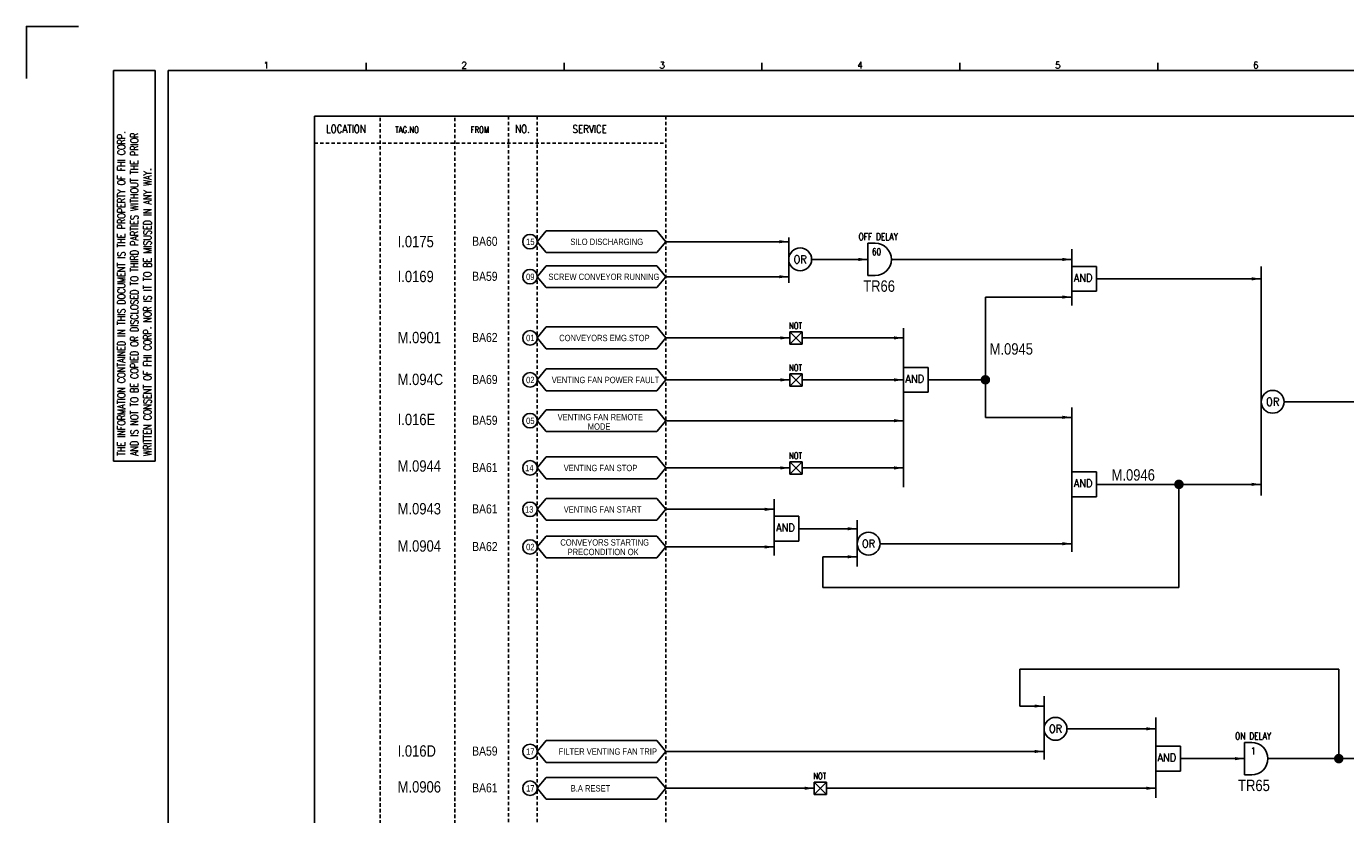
# Model space of a CAD drawing. Extents: x 3010 to 3976, y -172 to 511.
# Tile 2 of 4: x 3010 to 3592, y 163 to 511. Entities that reach past the tile are written whole.
import ezdxf
from ezdxf.enums import TextEntityAlignment as Align

# ---------------------------------------------------------------- set-up
doc = ezdxf.new("R2010")
doc.units = 0
doc.header["$MEASUREMENT"] = 0
doc.linetypes.add('HIDDEN', pattern=[4, 1.5, -1, 1.5])
doc.layers.get('0').update_dxf_attribs({"linetype": 'CONTINUOUS'})
doc.layers.get('Defpoints').update_dxf_attribs({"linetype": 'CONTINUOUS'})
for name, color, linetype in [('CON', 4, 'CONTINUOUS'), ('DCS', 7, 'CONTINUOUS'), ('DIM', 3, 'CONTINUOUS'), ('HID', 2, 'HIDDEN'), ('圖框CON', 4, 'CONTINUOUS'), ('框線', 6, 'CONTINUOUS')]:
    doc.layers.add(name, color=color, linetype=linetype)
doc.styles.add('DAYUKP', font='complex', dxfattribs={"bigfont": 'DAYUKP.SHX'})
doc.styles.add('ROMANS', font='romans', dxfattribs={"width": 0.8})
doc.styles.add('style3', font='ARIALN.TTF')

# ---------------------------------------------------------------- blocks, each defined once
blk = doc.blocks.new('LEADER')
at = {"layer": 'CON'}
blk.add_solid([(0.85, -0.57), (0.85, -1.57), (3.85, -1.07)], dxfattribs=at)
blk = doc.blocks.new('1')
at = {"layer": 'Defpoints'}
blk.add_lwpolyline([(1268.99, 689.33), (1246.02, 689.33), (1246.02, 666.36)], dxfattribs=at)
at = {"layer": '圖框CON'}
for p, q in [((1284.5, 669.81), (1302.87, 669.81)), ((1284.5, 497.52), (1284.5, 669.81)), ((1302.87, 497.52), (1302.87, 669.81)), ((1395.91, 669.85), (1395.91, 673.29)), ((1483.2, 669.85), (1483.2, 673.29)), ((1570.49, 669.85), (1570.49, 673.29)), ((1657.78, 669.85), (1657.78, 673.29)), ((1745.08, 669.85), (1745.08, 673.29)), ((1284.5, 497.52), (1302.87, 497.52))]:
    blk.add_line(p, q, dxfattribs=at)
at = {"layer": '框線'}
for p, q in [((1308.62, 669.81), (1308.62, 26.6)), ((2181.53, 669.81), (1308.62, 669.81))]:
    blk.add_line(p, q, dxfattribs=at)
at = {"style": 'DAYUKP'}
for s, p in [('1', (1350.64, 670.78)), ('2', (1437.93, 670.78)), ('3', (1525.22, 670.78)), ('4', (1612.51, 670.78)), ('5', (1699.8, 670.78)), ('6', (1787.1, 670.78))]:
    blk.add_text(s, height=2.87, dxfattribs=at).set_placement(p)
at = {"layer": 'DIM', "style": 'ROMANS', "width": 0.75}
for s, p in [('THE INFORMATION CONTAINED IN THIS DOCUMENT IS THE PROPERTY OF FHI CORP.', (1287.94, 499.82)), ('AND IS NOT TO BE COPIED OR DISCLOSED TO THIRD PARTIES WITHOUT THE PRIOR', (1293.68, 499.82)), ('WRITTEN CONSENT OF FHI CORP. NOR IS IT TO BE MISUSED IN ANY WAY.', (1299.43, 499.82))]:
    blk.add_text(s, height=3.4457, rotation=90, dxfattribs=at).set_placement(p, align=Align.MIDDLE_LEFT)

msp = doc.modelspace()

# ---------------------------------------------------------------- linework, layer by layer
at = {"layer": 'CON', "color": 6}
for p, q in [((3235.47, 415.65), (3239.37, 420.46)), ((3288.27, 420.46), (3239.37, 420.46)), ((3292.17, 415.65), (3288.27, 420.46)), ((3235.47, 415.65), (3239.37, 410.83)), ((3292.17, 415.65), (3288.27, 410.83)), ((3346.38, 417.55), (3346.38, 397.5)), ((3381.34, 414.97), (3381.34, 400.68)), ((3381.34, 414.97), (3384.52, 414.97)), ((3239.37, 410.83), (3288.27, 410.83)), ((3471.34, 412.32), (3471.34, 387.43)), ((3235.47, 400.2), (3239.37, 405.01)), ((3288.27, 405.01), (3239.37, 405.01)), ((3292.17, 400.2), (3288.27, 405.01)), ((3471.34, 393.79), (3471.34, 404.75)), ((3482.2, 404.75), (3471.34, 404.75)), ((3482.2, 393.79), (3482.2, 404.75)), ((3554.83, 404.69), (3554.83, 303.68)), ((3235.47, 400.2), (3239.37, 395.38)), ((3292.17, 400.2), (3288.27, 395.38)), ((3381.34, 400.68), (3384.52, 400.68)), ((3239.37, 395.38), (3288.27, 395.38)), ((3482.2, 393.79), (3471.34, 393.79)), ((3235.47, 373.2), (3239.37, 378.01)), ((3235.47, 373.2), (3239.37, 368.38)), ((3288.27, 378.01), (3239.37, 378.01)), ((3292.17, 373.2), (3288.27, 378.01)), ((3292.17, 373.2), (3288.27, 368.38)), ((3346.88, 375.93), (3352.34, 375.93)), ((3346.88, 375.93), (3352.34, 370.47)), ((3352.34, 375.93), (3346.88, 370.47)), ((3346.88, 370.47), (3346.88, 375.93)), ((3352.34, 375.93), (3352.34, 370.47)), ((3397.03, 377.49), (3397.03, 307.34)), ((3239.37, 368.38), (3288.27, 368.38)), ((3352.34, 370.47), (3346.88, 370.47)), ((3235.47, 354.68), (3239.37, 359.49)), ((3288.27, 359.49), (3239.37, 359.49)), ((3292.17, 354.68), (3288.27, 359.49)), ((3346.88, 351.95), (3346.88, 357.41)), ((3352.34, 357.41), (3346.88, 351.95)), ((3346.88, 357.41), (3352.34, 351.95)), ((3346.88, 357.41), (3352.34, 357.41)), ((3352.34, 357.41), (3352.34, 351.95)), ((3407.9, 360.19), (3397.03, 360.19)), ((3407.9, 349.23), (3407.9, 360.19)), ((3235.47, 354.68), (3239.37, 349.86)), ((3239.37, 349.86), (3288.27, 349.86)), ((3292.17, 354.68), (3288.27, 349.86)), ((3352.34, 351.95), (3346.88, 351.95)), ((3407.9, 349.23), (3397.03, 349.23)), ((3235.47, 336.67), (3239.37, 341.48)), ((3288.27, 341.48), (3239.37, 341.48)), ((3292.17, 336.67), (3288.27, 341.48)), ((3471.34, 342.44), (3471.34, 278.85)), ((3235.47, 336.67), (3239.37, 331.85)), ((3239.37, 331.85), (3288.27, 331.85)), ((3292.17, 336.67), (3288.27, 331.85)), ((3235.47, 315.83), (3239.37, 320.65)), ((3288.27, 320.65), (3239.37, 320.65)), ((3292.17, 315.83), (3288.27, 320.65)), ((3235.47, 315.83), (3239.37, 311.02)), ((3292.17, 315.83), (3288.27, 311.02)), ((3346.88, 318.56), (3352.34, 313.1)), ((3352.34, 318.56), (3346.88, 313.1)), ((3346.88, 313.1), (3346.88, 318.56)), ((3346.88, 318.56), (3352.34, 318.56)), ((3352.34, 318.56), (3352.34, 313.1)), ((3239.37, 311.02), (3288.27, 311.02)), ((3352.34, 313.1), (3346.88, 313.1)), ((3471.34, 303.1), (3471.34, 314.06)), ((3482.2, 314.06), (3471.34, 314.06)), ((3482.2, 303.1), (3482.2, 314.06)), ((3482.2, 303.1), (3471.34, 303.1)), ((3235.47, 297.57), (3239.37, 302.39)), ((3235.47, 297.57), (3239.37, 292.75)), ((3288.27, 302.39), (3239.37, 302.39)), ((3292.17, 297.57), (3288.27, 302.39)), ((3292.17, 297.57), (3288.27, 292.75)), ((3340, 302.07), (3340, 277.17)), ((3239.37, 292.75), (3288.27, 292.75)), ((3340, 283.53), (3340, 294.49)), ((3350.87, 294.49), (3340, 294.49)), ((3350.87, 283.53), (3350.87, 294.49)), ((3376.57, 292.79), (3376.57, 272.35)), ((3235.47, 280.96), (3239.37, 285.78)), ((3288.27, 285.78), (3239.37, 285.78)), ((3292.17, 280.96), (3288.27, 285.78)), ((3235.47, 280.96), (3239.37, 276.15)), ((3292.17, 280.96), (3288.27, 276.15)), ((3350.87, 283.53), (3340, 283.53)), ((3239.37, 276.15), (3288.27, 276.15)), ((3459.02, 215.06), (3459.02, 187.18)), ((3508.27, 205.66), (3508.27, 170.24)), ((3235.47, 190.73), (3239.37, 195.54)), ((3288.27, 195.54), (3239.37, 195.54)), ((3292.17, 190.73), (3288.27, 195.54)), ((3508.27, 182.08), (3508.27, 193.04)), ((3519.14, 193.04), (3508.27, 193.04)), ((3519.14, 182.08), (3519.14, 193.04)), ((3547.44, 194.7), (3547.44, 180.41)), ((3547.44, 194.7), (3550.62, 194.7)), ((3235.47, 190.73), (3239.37, 185.91)), ((3292.17, 190.73), (3288.27, 185.91)), ((3239.37, 185.91), (3288.27, 185.91)), ((3519.14, 182.08), (3508.27, 182.08)), ((3547.44, 180.41), (3550.62, 180.41)), ((3235.47, 174.5), (3239.37, 179.31)), ((3288.27, 179.31), (3239.37, 179.31)), ((3292.17, 174.5), (3288.27, 179.31)), ((3363.02, 177.23), (3357.56, 171.77)), ((3357.56, 177.23), (3363.02, 171.77)), ((3357.56, 177.23), (3363.02, 177.23)), ((3357.56, 171.77), (3357.56, 177.23)), ((3363.02, 171.77), (3363.02, 177.23)), ((3235.47, 174.5), (3239.37, 169.68)), ((3239.37, 169.68), (3288.27, 169.68)), ((3292.17, 174.5), (3288.27, 169.68)), ((3363.02, 171.77), (3357.56, 171.77))]:
    msp.add_line(p, q, dxfattribs=at)
at = {"layer": 'CON'}
for p, q in [((3292.17, 415.65), (3346.38, 415.65)), ((3356.46, 407.83), (3381.34, 407.83)), ((3391.66, 407.83), (3471.34, 407.83)), ((3292.17, 400.2), (3346.38, 400.2)), ((3482.2, 399.27), (3554.83, 399.27)), ((3471.34, 391.22), (3433.14, 391.22)), ((3433.14, 391.22), (3433.14, 338.15)), ((3292.17, 373.2), (3346.88, 373.2)), ((3352.34, 373.2), (3397.03, 373.2)), ((3292.17, 354.68), (3346.88, 354.68)), ((3352.34, 354.68), (3397.03, 354.68)), ((3407.9, 354.71), (3433.14, 354.71)), ((3564.91, 345), (3737.37, 344.98)), ((3471.34, 338.15), (3433.14, 338.15)), ((3292.17, 336.67), (3397.03, 336.67)), ((3292.17, 315.83), (3346.88, 315.83)), ((3352.34, 315.83), (3397.03, 315.83)), ((3482.2, 308.58), (3554.83, 308.58)), ((3518.52, 308.58), (3518.52, 263)), ((3292.17, 297.57), (3340, 297.57)), ((3350.87, 289.01), (3376.57, 289.01)), ((3340, 280.96), (3292.17, 280.96)), ((3386.65, 282.4), (3471.34, 282.4)), ((3376.57, 276.61), (3361.49, 276.61)), ((3361.49, 276.61), (3361.49, 263)), ((3361.49, 263), (3518.52, 263)), ((3448.36, 227.03), (3589.03, 227.03)), ((3448.36, 210.77), (3448.36, 227.03)), ((3589.03, 227.03), (3589.03, 187.56)), ((3459.02, 210.77), (3448.36, 210.77)), ((3469.1, 200.72), (3508.27, 200.72)), ((3292.17, 190.73), (3459.02, 190.73)), ((3519.14, 187.56), (3547.44, 187.56)), ((3557.76, 187.56), (3737.37, 187.56)), ((3357.56, 174.5), (3292.17, 174.5)), ((3357.56, 174.5), (3292.17, 174.5)), ((3508.27, 174.5), (3363.02, 174.5))]:
    msp.add_line(p, q, dxfattribs=at)
msp.add_lwpolyline([(3137.12, 471.04), (3851.12, 471.04), (3851.12, -28.76), (3137.12, -28.76)], close=True, dxfattribs=at)
at = {"layer": 'CON', "const_width": 2.1}
for points in [[(3432.09, 354.71, 1), (3434.19, 354.71, 1)], [(3517.47, 308.58, 1), (3519.57, 308.58, 1)], [(3587.98, 187.56, 1), (3590.08, 187.56, 1)]]:
    msp.add_lwpolyline(points, format="xyb", close=True, dxfattribs=at)
at = {"layer": 'CON'}
for centre in [(3232.26, 415.65), (3232.26, 400.2), (3232.26, 373.2), (3232.26, 354.68), (3232.26, 336.67), (3232.26, 315.83), (3232.26, 297.57), (3232.26, 280.96), (3232.26, 190.73), (3232.26, 174.5)]:
    msp.add_circle(centre, 3.21, dxfattribs=at)
at = {"layer": 'CON', "color": 6}
for centre in [(3351.42, 407.83), (3559.87, 345), (3381.61, 282.4), (3464.06, 200.72)]:
    msp.add_circle(centre, 5.04, dxfattribs=at)
for centre in [(3384.52, 407.83), (3550.62, 187.56)]:
    msp.add_arc(centre, 7.14, 270, 90, dxfattribs=at)
at = {"layer": 'HID'}
for p, q in [((3166.17, 470.34), (3166.17, -28.76)), ((3199.09, 470.34), (3199.09, -28.76)), ((3222.81, 471.04), (3222.81, -28.78)), ((3235.47, 471.04), (3235.47, -28.78)), ((3292.17, 471.04), (3292.17, -28.76)), ((3137.12, 459.14), (3292.17, 459.14))]:
    msp.add_line(p, q, dxfattribs=at)

# ---------------------------------------------------------------- block references
msp.add_blockref('1', (1764.07, -178.69))
at = {"layer": 'CON', "xscale": 1.4, "yscale": 1.4, "zscale": 1.4}
for p in [(3340.99, 417.14), (3375.95, 409.32), (3465.95, 409.32), (3340.99, 401.69), (3549.44, 400.76), (3465.95, 392.71), (3341.49, 374.69), (3391.64, 374.69), (3341.49, 356.17), (3391.64, 356.17), (3465.95, 339.64), (3391.64, 338.16), (3341.49, 317.32), (3391.64, 317.32), (3549.44, 310.07), (3334.61, 299.06), (3371.18, 290.5), (3334.61, 282.45), (3465.95, 283.89), (3371.18, 278.1), (3453.63, 212.26), (3502.88, 202.22), (3453.63, 192.22), (3542.05, 189.05), (3352.17, 175.99), (3502.88, 175.99)]:
    msp.add_blockref('LEADER', p, dxfattribs=at)

# ---------------------------------------------------------------- texts
at = {"layer": 'CON', "style": 'ROMANS'}
for s, height, width, p in [('LOCATION', 3.5, 0.8, (3151.05, 465.44)), ('NO.', 3.5, 0.8, (3228.94, 465.44)), ('SERVICE', 3.5, 0.8, (3258.59, 465.36)), ('OR', 3.5, 0.9, (3351.42, 407.83)), ('60', 3.024, 0.8, (3385.13, 411.2)), ('OR', 3.5, 0.9, (3559.87, 345)), ('OR', 3.5, 0.9, (3381.61, 282.4)), ('OR', 3.5, 0.9, (3464.06, 200.72)), ('1', 3.02, 0.8, (3551.24, 190.93))]:
    msp.add_text(s, height=height, dxfattribs=dict(at, width=width)).set_placement(p, align=Align.MIDDLE)
for s, height, width, p in [('TAG.NO', 2.8, 0.8, (3172.78, 462.78)), ('FROM', 2.8, 0.8, (3206.04, 462.78)), ('OFF DELAY', 3.024, 0.8, (3377.18, 415.43)), ('AND', 3.5, 0.9, (3472.13, 396.95)), ('NOT', 2.8, 0.8, (3346.49, 376.32)), ('NOT', 2.8, 0.8, (3346.49, 357.8)), ('AND', 3.5, 0.9, (3397.83, 352.39)), ('NOT', 2.8, 0.8, (3346.49, 318.95)), ('AND', 3.5, 0.9, (3472.13, 306.26)), ('AND', 3.5, 0.9, (3340.8, 286.7)), ('ON DELAY', 3.024, 0.8, (3543.28, 195.16)), ('AND', 3.5, 0.9, (3509.07, 185.24)), ('NOT', 2.8, 0.8, (3357.16, 177.62))]:
    msp.add_text(s, height=height, dxfattribs=dict(at, width=width)).set_placement(p, align=Align.BOTTOM_LEFT)
at = {"layer": 'CON', "style": 'style3'}
for s, p in [('BA60', (3206.73, 415.82)), ('BA59', (3206.73, 400.38)), ('BA62', (3206.73, 373.38)), ('BA69', (3206.73, 354.85)), ('BA59', (3206.73, 336.85)), ('BA61', (3206.73, 316.01)), ('BA61', (3206.73, 297.75)), ('BA62', (3206.73, 281.14)), ('BA59', (3206.73, 190.91)), ('BA61', (3206.73, 174.68))]:
    msp.add_text(s, height=4, dxfattribs=at).set_placement(p, align=Align.MIDDLE_LEFT)
for s, p in [('15', (3230.53, 413.36)), ('SILO DISCHARGING', (3250.05, 413.37)), ('09', (3230.53, 397.92)), ('SCREW CONVEYOR RUNNING', (3240.38, 397.92)), ('01', (3230.53, 370.92)), ('CONVEYORS EMG.STOP', (3245.14, 370.92)), ('02', (3230.53, 352.39)), ('VENTING FAN POWER FAULT', (3241.84, 352.4)), ('05', (3230.53, 334.39)), ('VENTING FAN REMOTE', (3244.45, 336.02)), ('MODE', (3257.74, 331.83)), ('14', (3230.12, 313.55)), ('VENTING FAN STOP', (3247.13, 313.56)), ('13', (3230.03, 295.29)), ('VENTING FAN START', (3247.13, 295.29)), ('02', (3230.53, 278.68)), ('CONVEYORS STARTING', (3245.63, 280.71)), ('PRECONDITION OK', (3248.85, 276.51)), ('17', (3230.53, 188.45)), ('FILTER VENTING FAN TRIP', (3244.86, 188.45)), ('17', (3230.53, 172.22)), ('B.A RESET', (3250.21, 172.22))]:
    msp.add_text(s, height=2.8, dxfattribs=at).set_placement(p, align=Align.BOTTOM_LEFT)
at = {"layer": 'DCS', "linetype": 'ByBlock', "style": 'style3'}
for s, p in [('I.0175', (3173.88, 413.19)), ('I.0169', (3173.88, 397.8)), ('TR66', (3379.24, 393.56)), ('M.0901', (3173.88, 370.86)), ('M.0945', (3435.01, 365.83)), ('M.094C', (3173.88, 352.4)), ('I.016E', (3173.88, 334.71)), ('M.0944', (3173.88, 314.18)), ('M.0946', (3488.81, 310.24)), ('M.0943', (3173.88, 295.33)), ('M.0904', (3173.88, 278.89)), ('I.016D', (3173.88, 188.44)), ('M.0906', (3173.88, 172.6)), ('TR65', (3544.63, 173.25))]:
    msp.add_text(s, height=5, dxfattribs=at).set_placement(p)

doc.saveas('drawing.dxf')
